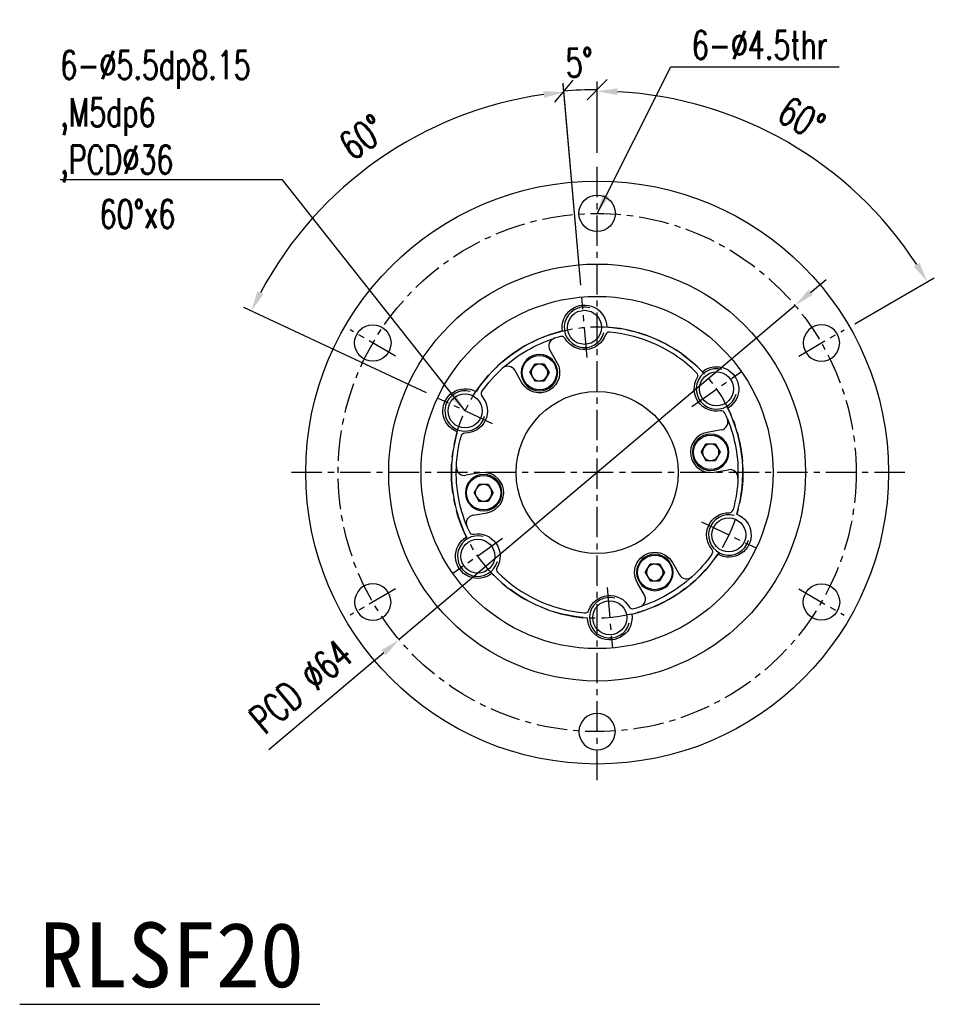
# Model space of a CAD drawing. Header units: millimetres. Extents: x -51 to 427, y -66 to 81.
# Tile 105 of 105: x 314 to 427, y -66 to 56. Entities that reach past the tile are written whole.
import ezdxf
from ezdxf.enums import TextEntityAlignment as Align

# ---------------------------------------------------------------- set-up
doc = ezdxf.new("R2010")
doc.units = ezdxf.units.MM
doc.linetypes.add('CENTER', pattern=[2, 1.25, -0.25, 0.25, -0.25])
for name, color, linetype in [('CHA', 7, 'Continuous'), ('CL', 1, 'CENTER'), ('DIM', 4, 'Continuous'), ('OUT', 3, 'Continuous')]:
    doc.layers.add(name, color=color, linetype=linetype)
doc.styles.add('DIM-7', font='SIMPLEX.shx', dxfattribs={"width": 0.7, "bigfont": 'chineset.shx'})
doc.styles.add('T', font='kaiu.ttf')
doc.dimstyles.new('CNS', dxfattribs={"dimtxt": 3.5, "dimasz": 2.5, "dimexe": 1, "dimexo": 1.5, "dimgap": 0.09, "dimtad": 0, "dimdsep": 46, "dimtxsty": 'DIM-7', "dimcen": 0.09, "dimclrd": 1, "dimclre": 1, "dimclrt": 4, "dimadec": 0, "dimazin": 0, "dimtfac": 1, "dimtix": 1, "dimtmove": 2, "dimatfit": 3, "dimfxl": 1, "dimtvp": 0.971429, "dimtolj": 1, "dimarcsym": 0})

# ---------------------------------------------------------------- blocks, each defined once
blk = doc.blocks.new('_Oblique')
at = {"color": 0, "linetype": 'ByBlock', "lineweight": -2}
blk.add_line((-0.5, -0.5), (0.5, 0.5), dxfattribs=at)
blk = doc.blocks.new('*D14')
at = {"layer": 'DEFPOINTS', "color": 0}
for p in [(383.62, 47.26), (385, 38), (383.1, 21.67), (383.76, 14.2), (385, -38)]:
    blk.add_point(p, dxfattribs=at)
at = {"layer": 'DIM', "color": 7, "lineweight": -2}
for p, q in [((382.97, 23.16), (380.79, 48.1)), ((385, 39.5), (385, 48.28))]:
    blk.add_line(p, q, dxfattribs=at)
blk.add_arc((385, 0), 47.28, 90, 95, dxfattribs=at)
at = {"layer": 'DIM', "color": 7, "lineweight": -2, "xscale": 2.5, "yscale": 2.5, "zscale": 2.5, "rotation": 185.0000000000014}
blk.add_blockref('_Oblique', (380.88, 47.1), dxfattribs=at)
at = {"layer": 'DIM', "color": 7, "lineweight": -2, "xscale": 2.5, "yscale": 2.5, "zscale": 2.5}
blk.add_blockref('_Oblique', (385, 47.28), dxfattribs=at)
at = {"layer": 'DIM', "color": 7, "insert": (382.79, 50.64), "char_height": 3.5, "attachment_point": 5, "rotation": 2.5, "style": 'DIM-7'}
blk.add_mtext('\\A1;5°', dxfattribs=at)
blk = doc.blocks.new('*D15')
at = {"layer": 'DEFPOINTS', "color": 0}
for p in [(365.08, 42.74), (383.1, 21.67), (383.76, 14.2), (365.29, 9.2), (372.09, 6.03)]:
    blk.add_point(p, dxfattribs=at)
at = {"layer": 'DIM', "color": 7, "lineweight": -2}
for p, q in [((382.97, 23.16), (380.8, 47.97)), ((363.93, 9.84), (341.37, 20.38))]:
    blk.add_line(p, q, dxfattribs=at)
blk.add_arc((385, 0), 47.15, 98.0382, 151.9271, dxfattribs=at)
at = {"layer": 'DIM', "color": 7}
for points in [[(378.36, 47.1), (378.45, 46.27), (380.89, 46.97)], [(343.77, 22), (343.02, 22.38), (342.28, 19.95)]]:
    blk.add_solid(points, dxfattribs=at)
at = {"layer": 'DIM', "color": 7, "insert": (356.02, 41.42), "char_height": 3.5, "attachment_point": 5, "rotation": 34.9826, "style": 'DIM-7'}
blk.add_mtext('\\A1;60°', dxfattribs=at)
blk = doc.blocks.new('*D16')
at = {"layer": 'DEFPOINTS', "color": 0}
for p in [(409.46, 20.63), (360.54, -20.63)]:
    blk.add_point(p, dxfattribs=at)
at = {"layer": 'DIM', "color": 7, "lineweight": -2}
for p, q in [((411.37, 22.24), (413.28, 23.86)), ((409.46, 20.63), (360.54, -20.63)), ((344.45, -34.2), (358.63, -22.24))]:
    blk.add_line(p, q, dxfattribs=at)
at = {"layer": 'DIM', "color": 7}
for points in [[(411.1, 22.56), (411.64, 21.93), (409.46, 20.63)], [(358.36, -21.93), (358.9, -22.56), (360.54, -20.63)]]:
    blk.add_solid(points, dxfattribs=at)
at = {"layer": 'DIM', "color": 7, "insert": (348.39, -26.43), "char_height": 3.5, "attachment_point": 5, "rotation": 40.1469, "style": 'DIM-7'}
blk.add_mtext('\\A1;PCD ∅64', dxfattribs=at)
blk = doc.blocks.new('*D25')
at = {"layer": 'DEFPOINTS', "color": 0}
for p in [(385, 38), (415.27, 36.08), (415.53, 17.63), (409.9, 14.38), (385, -38)]:
    blk.add_point(p, dxfattribs=at)
at = {"layer": 'DIM', "color": 7, "lineweight": -2}
for p, q in [((385, 39.5), (385, 48.09)), ((416.83, 18.38), (426.65, 24.05))]:
    blk.add_line(p, q, dxfattribs=at)
blk.add_arc((385, 0), 47.09, 33.0419, 86.9581, dxfattribs=at)
at = {"layer": 'DIM', "color": 7}
for points in [[(387.49, 46.61), (387.51, 47.45), (385, 47.09)], [(424.83, 25.9), (424.12, 25.46), (425.79, 23.55)]]:
    blk.add_solid(points, dxfattribs=at)
at = {"layer": 'DIM', "color": 7, "insert": (410.25, 43.73), "char_height": 3.5, "attachment_point": 5, "rotation": 330, "style": 'DIM-7'}
blk.add_mtext('\\A1;60°', dxfattribs=at)

msp = doc.modelspace()

# ---------------------------------------------------------------- linework, layer by layer
at = {"layer": 'CL', "color": 7, "ltscale": 3}
for p, q in [((385, -37.998), (385, 37.998)), ((383.758, 14.196), (383.104, 21.667)), ((360.102, 14.375), (354.473, 17.625)), ((409.898, 14.375), (415.527, 17.625)), ((396.678, 8.166), (402.824, 12.464)), ((372.089, 6.03), (365.293, 9.204)), ((422.998, 0), (347.002, 0)), ((397.877, -6.104), (404.654, -9.316)), ((373.322, -8.166), (367.176, -12.464)), ((360.102, -14.375), (354.473, -17.625)), ((386.233, -14.197), (386.882, -21.668)), ((409.898, -14.375), (415.527, -17.625))]:
    msp.add_line(p, q, dxfattribs=at)
for radius in [32, 18]:
    msp.add_circle((385, 0), radius, dxfattribs=at)
at = {"layer": 'DIM', "color": 7}
msp.add_line((313.664, -65.672), (350.725, -65.672), dxfattribs=at)
for centre in [(383.431, 17.932), (399.745, 10.324), (368.686, 7.607), (401.265, -7.71), (370.255, -10.324), (386.558, -17.932)]:
    msp.add_arc(centre, 2.5, 75, 345, dxfattribs=at)
at = {"layer": 'OUT', "color": 7, "linetype": 'Continuous'}
for p, q in [((379.154, 15.126), (380.04, 13.591)), ((375.71, 11.091), (374.824, 12.626)), ((400.336, 5.266), (398.595, 4.959)), ((399.464, 0.035), (401.214, 0.344)), ((370.536, -0.035), (368.786, -0.344)), ((369.664, -5.266), (371.405, -4.959)), ((394.29, -11.091), (395.176, -12.626)), ((390.846, -15.126), (389.96, -13.591))]:
    msp.add_line(p, q, dxfattribs=at)
at = {"layer": 'OUT', "color": 7}
for p, q in [((376.694, 12.341), (377.285, 13.363)), ((376.694, 12.341), (377.285, 11.318)), ((378.465, 13.363), (377.285, 13.363)), ((378.465, 13.363), (379.056, 12.341)), ((379.056, 12.341), (378.465, 11.318)), ((377.285, 11.318), (378.465, 11.318)), ((397.849, 2.497), (398.439, 3.52)), ((397.849, 2.497), (398.439, 1.475)), ((399.62, 3.52), (398.439, 3.52)), ((399.62, 3.52), (400.21, 2.497)), ((400.21, 2.497), (399.62, 1.475)), ((398.439, 1.475), (399.62, 1.475)), ((369.79, -2.497), (370.38, -1.475)), ((371.561, -1.475), (370.38, -1.475)), ((371.561, -1.475), (372.151, -2.497)), ((369.79, -2.497), (370.38, -3.52)), ((370.38, -3.52), (371.561, -3.52)), ((372.151, -2.497), (371.561, -3.52)), ((390.944, -12.341), (391.535, -11.318)), ((392.715, -11.318), (391.535, -11.318)), ((392.715, -11.318), (393.306, -12.341)), ((390.944, -12.341), (391.535, -13.363)), ((391.535, -13.363), (392.715, -13.363)), ((393.306, -12.341), (392.715, -13.363))]:
    msp.add_line(p, q, dxfattribs=at)
at = {"layer": 'OUT', "color": 7, "linetype": 'Continuous'}
for centre, radius in [((385, 0), 35.998), ((385, 32), 2.25), ((385, 0), 25.75), ((385, 0), 25.75), ((385, 0), 21.75), ((383.431, 17.932), 2.1), ((357.287, 16), 2.25), ((399.745, 10.324), 2.1), ((385, 0), 10), ((368.686, 7.607), 2.1), ((401.265, -7.71), 2.1), ((370.255, -10.324), 2.1), ((412.713, -16), 2.25), ((386.558, -17.932), 2.1)]:
    msp.add_circle(centre, radius, dxfattribs=at)
at = {"layer": 'OUT', "color": 7, "linetype": 'Continuous', "extrusion": (0, 0, -1)}
for centre in [(-412.713, 16), (-357.287, -16), (-385, -32)]:
    msp.add_circle(centre, 2.25, dxfattribs=at)
at = {"layer": 'OUT', "color": 7, "extrusion": (0, 0, -1)}
for centre in [(-377.875, 12.341), (-399.03, 2.497), (-370.97, -2.497), (-392.125, -12.341)]:
    msp.add_circle(centre, 2.25, dxfattribs=at)
at = {"layer": 'OUT', "color": 7}
for centre in [(377.875, 12.341), (399.03, 2.497), (370.97, -2.497), (392.125, -12.341)]:
    msp.add_circle(centre, 2.125, dxfattribs=at)
at = {"layer": 'OUT', "color": 7, "linetype": 'Continuous', "extrusion": (0, 0, -1)}
for centre, radius, start, end in [((-383.431, 17.932), 2.75, 350.61897, 179.38103), ((-385, 0), 17.4, 47.67747, 72.32253), ((-383.431, 17.932), 2.75, 199.73345, 330.26655), ((-377.875, 12.341), 2.5, 150, 330), ((-385, 0), 17.4, 35.05923, 47.67748), ((-399.745, 10.324), 2.75, 50.61897, 239.38103), ((-399.745, 10.324), 2.75, 259.73345, 30.26655), ((-368.686, 7.607), 2.75, 290.61897, 119.38103), ((-368.686, 7.607), 2.75, 139.73345, 270.26655), ((-385, 0), 17.4, 157.59534, 182.24043), ((-385, 0), 17.4, 2.24043, 14.94077), ((-385, 0), 17.4, 337.59534, 2.24043), ((-385, 0), 17.4, 182.24043, 195.30234), ((-401.265, -7.71), 2.75, 320.09502, 90.62812), ((-401.265, -7.71), 2.75, 110.98054, 299.7426), ((-370.255, -10.324), 2.75, 230.61897, 59.38103), ((-370.255, -10.324), 2.75, 79.73345, 210.26655), ((-392.125, -12.341), 2.5, 330, 150), ((-385, 0), 17.4, 215.4208, 227.67748), ((-385, 0), 17.4, 227.67747, 252.32253), ((-386.558, -17.932), 2.75, 19.76822, 150.30132), ((-386.558, -17.932), 2.75, 170.65374, 359.4158)]:
    msp.add_arc(centre, radius, start, end, dxfattribs=at)
at = {"layer": 'OUT', "color": 7, "linetype": 'Continuous'}
for centre, radius, start, end in [((385, 0), 18, 103.76206, 146.23794), ((386.49, 16.834), 0.5, 84.94077, 160.26655), ((385, 0), 18, 43.76206, 86.23794), ((385, 0), 17.4, 45.05923, 84.94077), ((380.02, 15.626), 1, 107.6777, 210), ((385, 0), 17.4, 105.05923, 107.67748), ((380.609, 16.32), 0.5, 29.73345, 105.05923), ((373.958, 12.126), 1, 30, 132.3223), ((396.938, 11.962), 0.5, 329.73345, 45.05923), ((371.166, 9.708), 0.5, 144.94077, 220.26655), ((400.324, 7.126), 0.5, 24.94077, 100.26655), ((385, 0), 17.4, 22.40466, 24.94077), ((385, 0), 18, 343.40049, 26.23794), ((400.162, 6.251), 1, 280, 22.40466), ((385, 0), 18, 163.76206, 206.23794), ((399.03, 2.497), 2.5, 100, 280), ((368.671, 4.357), 0.5, 89.73345, 165.05923), ((368.613, 0.641), 1, 177.75957, 280), ((370.97, -2.497), 2.5, 280, 100), ((401.387, -0.641), 1, 357.75957, 100), ((401.301, -4.46), 0.5, 269.37188, 344.69766), ((369.838, -6.251), 1, 100, 202.40466), ((385, 0), 17.4, 202.40466, 204.94077), ((369.676, -7.126), 0.5, 204.94077, 280.26655), ((398.772, -9.795), 0.5, 324.5792, 39.90498), ((385, 0), 18, 283.72729, 325.87637), ((373.062, -11.962), 0.5, 149.73345, 225.05923), ((385, 0), 18, 223.76206, 266.20317), ((385, 0), 17.4, 225.05923, 264.906), ((396.042, -12.126), 1, 210, 312.3223), ((389.98, -15.626), 1, 287.6777, 30), ((383.499, -16.833), 0.5, 264.906, 340.23178), ((389.381, -16.322), 0.5, 209.69868, 285.02446), ((385, 0), 17.4, 285.02446, 287.67748)]:
    msp.add_arc(centre, radius, start, end, dxfattribs=at)
at = {"layer": 'OUT', "color": 7}
for centre, start, end in [((377.875, 12.341), 150, 210), ((377.875, 12.341), 90, 150), ((377.875, 12.341), 30, 90), ((377.875, 12.341), 330, 30), ((377.875, 12.341), 210, 270), ((377.875, 12.341), 270, 330), ((399.03, 2.497), 150, 210), ((399.03, 2.497), 90, 150), ((399.03, 2.497), 30, 90), ((399.03, 2.497), 330, 30), ((399.03, 2.497), 210, 270), ((399.03, 2.497), 270, 330), ((370.97, -2.497), 150, 210), ((370.97, -2.497), 90, 150), ((370.97, -2.497), 30, 90), ((370.97, -2.497), 330, 30), ((370.97, -2.497), 210, 270), ((370.97, -2.497), 270, 330), ((392.125, -12.341), 150, 210), ((392.125, -12.341), 90, 150), ((392.125, -12.341), 30, 90), ((392.125, -12.341), 330, 30), ((392.125, -12.341), 210, 270), ((392.125, -12.341), 270, 330)]:
    msp.add_arc(centre, 1.022, start, end, dxfattribs=at)

# ---------------------------------------------------------------- texts
at = {"layer": 'CHA', "style": 'T'}
msp.add_text('RLSF20', height=8, dxfattribs=at).set_placement((332.46, -59.558), align=Align.MIDDLE)
at = {"layer": 'DIM', "color": 7, "char_height": 3.5, "style": 'DIM-7'}
for s, insert, attachment_point in [('6-%%C4.5thr', (396.696, 51.031), 7), ('6-%%C5.5dp8.15\\P,M5dp6\\P,PCD%%C36', (318.685, 52.073), 1)]:
    msp.add_mtext(s, dxfattribs=dict(at, insert=insert, attachment_point=attachment_point))
at = {"layer": 'DIM', "color": 7, "insert": (323.55, 33.676), "char_height": 3.5, "attachment_point": 1, "style": 'DIM-7'}
msp.add_mtext_dynamic_manual_height_columns('60%%Dx6', width=13.02908, gutter_width=12.5, heights=[0], dxfattribs=at)

# ---------------------------------------------------------------- dimensions: what is measured, and where the dimension line sits
at = {"layer": 'DIM', "color": 7}
for base, line1, line2, override, picture, middle in [((383.625, 47.264), ((383.758, 14.196), (383.104, 21.667)), ((385, -37.998), (385, 37.998)), {"dimblk1": 'Oblique', "dimblk2": 'Oblique', "dimsah": 1, "dimclrd": 7, "dimclre": 7, "dimclrt": 7}, '*D14', (382.789, 50.636)), ((365.081, 42.738), ((372.089, 6.03), (365.293, 9.204)), ((383.758, 14.196), (383.104, 21.667)), {"dimclrd": 7, "dimclre": 7, "dimclrt": 7}, '*D15', (356.017, 41.419)), ((415.272, 36.077), ((385, -37.998), (385, 37.998)), ((409.898, 14.375), (415.527, 17.625)), {"dimclrd": 7, "dimclre": 7, "dimclrt": 7}, '*D25', (410.247, 43.73))]:
    dim = msp.add_angular_dim_2l(base=base, line1=line1, line2=line2, dimstyle='CNS', override=override, dxfattribs=at)
    dim.commit()
    dim.dimension.update_dxf_attribs({"geometry": picture, "text_midpoint": middle})
dim = msp.add_diameter_dim_2p(p1=(409.461, 20.632), p2=(360.539, -20.632), text='PCD <>', dimstyle='CNS', override={"dimclrd": 7, "dimclre": 7, "dimclrt": 7}, dxfattribs=at)
dim.commit()
dim.dimension.update_dxf_attribs({"geometry": '*D16', "text_midpoint": (348.392, -26.43)})

# ---------------------------------------------------------------- leaders
at = {"layer": 'DIM', "color": 7, "annotation_type": 0, "has_hookline": 1}
for points, hookline_direction, text_width in [([(385, 32), (394.106, 50.09), (396.606, 50.09)], 0, 18.2), ([(368.686, 7.607), (346.125, 36.149), (343.625, 36.149)], 1, 24.85)]:
    msp.add_leader(points, dimstyle='CNS', override={"dimgap": 0.09, "dimtad": 1, "dimclrd": 7, "dimclre": 4}, dxfattribs=dict(at, hookline_direction=hookline_direction, text_width=text_width))

doc.saveas('drawing.dxf')
